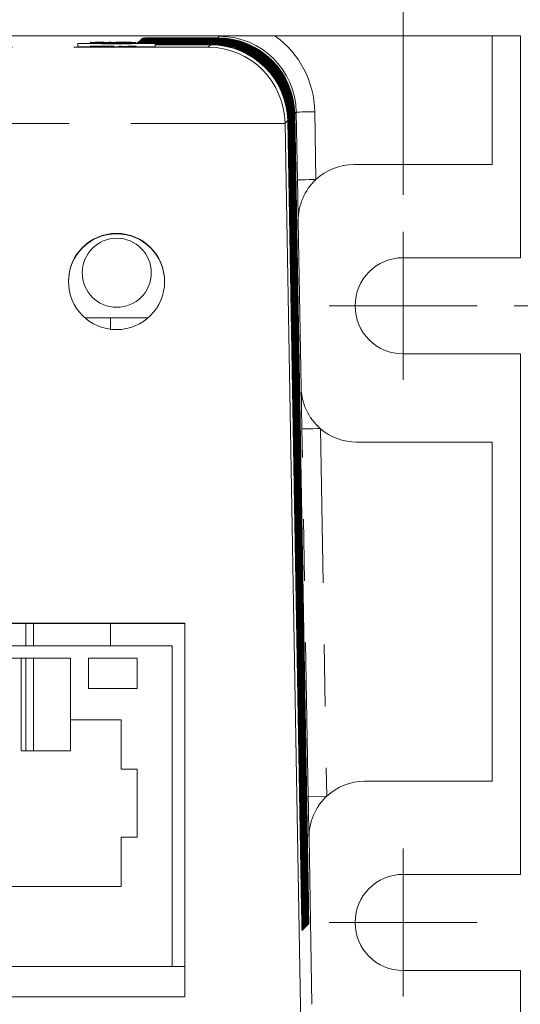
# Model space of a CAD drawing. Header units: inches. Extents: x 0.8 to 33.2, y 0.3 to 21.8.
# Tile 22 of 52: x 11.7 to 12.5, y 6.7 to 8.3. Entities that reach past the tile are written whole.
import ezdxf

# ---------------------------------------------------------------- set-up
doc = ezdxf.new("R2010")
doc.units = ezdxf.units.IN
doc.header["$MEASUREMENT"] = 0
doc.linetypes.add('PHANTOM', pattern=[0.5, 0.25, -0.05, 0.05, -0.05, 0.05, -0.05])
doc.styles.add('SLDTEXTSTYLE0', font='TXT', dxfattribs={"width": 0.75})
doc.dimstyles.new('SLDDIMSTYLE0', dxfattribs={"dimtxt": 0.12, "dimasz": 0.18, "dimexe": 0, "dimexo": 0.0625, "dimgap": 0.03, "dimtad": 0, "dimtih": 1, "dimtoh": 1, "dimrnd": 1e-09, "dimzin": 12, "dimdsep": 46, "dimtxsty": 'SLDTEXTSTYLE0', "dimsah": 1, "dimcen": 0.09, "dimadec": 0, "dimazin": 0, "dimtfac": 1, "dimtofl": 0, "dimtmove": 0, "dimatfit": 3, "dimfxl": 1, "dimtolj": 1, "dimtzin": 12, "dimarcsym": 0})
doc.dimstyles.new('SLDDIMSTYLE1', dxfattribs={"dimtxt": 0.12, "dimasz": 0.18, "dimexe": 0, "dimexo": 0.0625, "dimgap": 0.03, "dimtad": 0, "dimtih": 1, "dimtoh": 1, "dimrnd": 1e-09, "dimzin": 12, "dimdsep": 46, "dimtxsty": 'SLDTEXTSTYLE0', "dimsah": 1, "dimcen": 0.09, "dimadec": 0, "dimazin": 0, "dimtfac": 1, "dimtofl": 0, "dimtmove": 0, "dimatfit": 3, "dimfxl": 1, "dimtolj": 1, "dimtzin": 12, "dimarcsym": 0})

# ---------------------------------------------------------------- blocks, each defined once
blk = doc.blocks.new('*D7')
at = {"color": 7, "linetype": 'Continuous', "lineweight": 0}
for p, q in [((6.9394, 8.024), (6.9394, 9.3595)), ((12.2894, 8.024), (12.2894, 9.3595)), ((9.5214, 9.3203), (9.5214, 9.1586)), ((9.5214, 9.3203), (9.5457, 9.3203)), ((10.0175, 9.3203), (9.9932, 9.3203)), ((10.0175, 9.3203), (10.0175, 9.1586)), ((6.9394, 9.2395), (9.0757, 9.2395)), ((12.2894, 9.2395), (10.153, 9.2395)), ((9.5214, 9.1586), (9.5457, 9.1586)), ((10.0175, 9.1586), (9.9932, 9.1586))]:
    blk.add_line(p, q, dxfattribs=at)
for points in [[(6.9394, 9.2395), (7.1194, 9.2082), (7.1194, 9.2707)], [(12.2894, 9.2395), (12.1094, 9.2707), (12.1094, 9.2082)]]:
    blk.add_solid(points, dxfattribs=at)
at = {"color": 7, "linetype": 'Continuous', "lineweight": 0, "char_height": 0.12, "attachment_point": 1, "style": 'SLDTEXTSTYLE0'}
for s, insert in [('5.35', (9.1626, 9.299)), ('135.9', (9.57, 9.299))]:
    blk.add_mtext(s, dxfattribs=dict(at, insert=insert))
blk = doc.blocks.new('*D9')
at = {"color": 7, "linetype": 'Continuous', "lineweight": 0}
for p, q in [((13.8957, 8.8427), (13.8957, 8.6811)), ((13.8957, 8.8427), (13.92, 8.8427)), ((14.0817, 8.8427), (14.0574, 8.8427)), ((14.0817, 8.8427), (14.0817, 8.6811)), ((13.237, 8.7619), (13.117, 8.7619)), ((13.117, 8.7619), (13.117, 7.922)), ((13.8957, 8.6811), (13.92, 8.6811)), ((14.0817, 8.6811), (14.0574, 8.6811)), ((12.5394, 7.922), (13.237, 7.922)), ((12.4694, 7.844), (13.237, 7.844)), ((13.117, 7.844), (13.117, 7.544))]:
    blk.add_line(p, q, dxfattribs=at)
for points in [[(13.117, 7.922), (13.1482, 8.102), (13.0857, 8.102)], [(13.117, 7.844), (13.0857, 7.664), (13.1482, 7.664)]]:
    blk.add_solid(points, dxfattribs=at)
at = {"color": 7, "linetype": 'Continuous', "lineweight": 0, "char_height": 0.12, "attachment_point": 1, "style": 'SLDTEXTSTYLE0'}
for s, insert in [('TYP ', (13.3238, 8.8215)), ('.08', (13.6255, 8.8215)), ('2', (13.9444, 8.8215))]:
    blk.add_mtext(s, dxfattribs=dict(at, insert=insert))
blk = doc.blocks.new('SW_CENTERMARKSYMBOL_2')
at = {"color": 0, "linetype": 'Continuous', "lineweight": 0}
for q in [(0, 0.12), (-0.12, 0), (0, -0.12), (0.12, 0)]:
    blk.add_line((0, 0), q, dxfattribs=at)
blk = doc.blocks.new('SW_CENTERMARKSYMBOL_3')
at = {"color": 0, "linetype": 'Continuous', "lineweight": 0}
for q in [(0, 0.12), (-0.12, 0), (0, -0.12), (0.12, 0)]:
    blk.add_line((0, 0), q, dxfattribs=at)

msp = doc.modelspace()

# ---------------------------------------------------------------- linework, layer by layer
at = {"color": 7, "linetype": 'Continuous', "lineweight": 15}
for p, q in [((11.9915, 8.2815), (7.2372, 8.2815)), ((11.9863, 8.2815), (10.0297, 8.2815)), ((11.7836, 8.271), (11.7836, 8.2711)), ((11.7836, 8.2711), (11.8284, 8.2711)), ((11.8278, 8.271), (11.7836, 8.271)), ((11.8284, 8.2709), (11.7836, 8.2709)), ((11.7836, 8.2709), (11.7836, 8.2709)), ((11.7836, 8.2709), (11.8278, 8.2709)), ((11.7836, 8.2706), (11.7836, 8.2708)), ((11.7836, 8.2708), (11.7918, 8.2708)), ((11.7918, 8.2708), (11.7918, 8.2707)), ((11.8544, 8.2707), (11.7918, 8.2707)), ((11.7918, 8.2707), (11.7918, 8.2706)), ((11.7918, 8.2707), (11.8544, 8.2707)), ((11.8045, 8.2714), (11.8045, 8.2713)), ((11.8126, 8.2713), (11.8155, 8.2713)), ((11.8147, 8.2712), (11.8147, 8.2711)), ((11.8238, 8.2713), (11.8208, 8.2712)), ((11.8208, 8.2712), (11.8208, 8.2711)), ((11.8238, 8.2713), (11.8238, 8.2711)), ((11.8278, 8.271), (11.8278, 8.2709)), ((11.8284, 8.2709), (11.8284, 8.2707)), ((11.8317, 8.2711), (11.8317, 8.2712)), ((11.8322, 8.2711), (11.8317, 8.2711)), ((11.8317, 8.2711), (11.8317, 8.2711)), ((11.8322, 8.2711), (11.8322, 8.2711)), ((11.8544, 8.2707), (11.8544, 8.2707)), ((11.9206, 8.2708), (11.9809, 8.2708)), ((11.9217, 8.2719), (11.982, 8.2719)), ((11.9814, 8.2714), (11.9217, 8.2714)), ((11.9228, 8.273), (11.9831, 8.273)), ((11.9825, 8.2725), (11.9228, 8.2725)), ((11.9239, 8.2741), (11.9842, 8.2741)), ((11.9836, 8.2735), (11.9239, 8.2735)), ((11.925, 8.2752), (11.9853, 8.2752)), ((11.9847, 8.2746), (11.925, 8.2746)), ((11.9261, 8.2763), (11.9863, 8.2763)), ((11.9858, 8.2757), (11.9261, 8.2757)), ((11.9272, 8.2774), (11.9874, 8.2774)), ((11.9869, 8.2768), (11.9272, 8.2768)), ((11.9283, 8.2785), (11.9885, 8.2785)), ((11.988, 8.2779), (11.9283, 8.2779)), ((12.082, 8.2815), (12.4339, 8.2815)), ((12.4339, 8.2815), (12.4339, 8.0729)), ((12.4794, 8.2815), (12.4339, 8.2815)), ((12.4794, 8.2815), (12.4794, 7.922)), ((11.7818, 8.2699), (11.7818, 8.2695)), ((11.7836, 8.2704), (11.8544, 8.2706)), ((11.7918, 8.2706), (11.7836, 8.2706)), ((11.8544, 8.2703), (11.7836, 8.2704)), ((11.7836, 8.2704), (11.7836, 8.2704)), ((11.7836, 8.27), (11.7836, 8.2703)), ((11.7836, 8.2703), (11.7918, 8.2703)), ((11.7918, 8.27), (11.7836, 8.27)), ((11.7836, 8.27), (11.7836, 8.2699)), ((11.7918, 8.2703), (11.7918, 8.2702)), ((11.7918, 8.2702), (11.8544, 8.2702)), ((11.8544, 8.2701), (11.7918, 8.2701)), ((11.7918, 8.2701), (11.7918, 8.27)), ((11.7918, 8.27), (11.7918, 8.27)), ((11.8254, 8.2705), (11.794, 8.2704)), ((11.794, 8.2704), (11.8254, 8.2704)), ((11.8038, 8.2698), (11.8038, 8.2695)), ((11.8045, 8.27), (11.8045, 8.2699)), ((11.8126, 8.2699), (11.8155, 8.2699)), ((11.8147, 8.2698), (11.8147, 8.2695)), ((11.8238, 8.2699), (11.8208, 8.2698)), ((11.8208, 8.2698), (11.8208, 8.2695)), ((11.8238, 8.2699), (11.8238, 8.2695)), ((11.8254, 8.2704), (11.8254, 8.2705)), ((11.8284, 8.2699), (11.8284, 8.2695)), ((11.8317, 8.2697), (11.8317, 8.2698)), ((11.8317, 8.2697), (11.8317, 8.2695)), ((11.8322, 8.2697), (11.8317, 8.2697)), ((11.8322, 8.2697), (11.8322, 8.2695)), ((11.8544, 8.2705), (11.8335, 8.2705)), ((11.8335, 8.2705), (11.8335, 8.2704)), ((11.8335, 8.2704), (11.8544, 8.2703)), ((11.8497, 8.2698), (11.8497, 8.2695)), ((11.8544, 8.2706), (11.8544, 8.2705)), ((11.8544, 8.2703), (11.8544, 8.2703)), ((11.8544, 8.2702), (11.8544, 8.2701)), ((11.8562, 8.2699), (11.8562, 8.2695)), ((11.9173, 8.2675), (11.9776, 8.2675)), ((11.9771, 8.267), (11.9173, 8.267)), ((11.9184, 8.2686), (11.9787, 8.2686)), ((11.9782, 8.2681), (11.9184, 8.2681)), ((11.9195, 8.2697), (11.9798, 8.2697)), ((11.9793, 8.2692), (11.9195, 8.2692)), ((11.9803, 8.2703), (11.9206, 8.2703)), ((12.1021, 8.1442), (12.1245, 6.8675)), ((12.1248, 6.8679), (12.1026, 8.1447)), ((12.1032, 8.1453), (12.1255, 6.8686)), ((12.1259, 6.869), (12.1037, 8.1458)), ((12.1042, 8.1464), (12.1266, 6.8697)), ((12.127, 6.87), (12.1048, 8.1469)), ((12.1053, 8.1475), (12.1277, 6.8708)), ((12.1281, 6.8711), (12.1059, 8.148)), ((12.1064, 8.1486), (12.1288, 6.8719)), ((12.1291, 6.8722), (12.107, 8.1491)), ((12.1075, 8.1496), (12.1299, 6.873)), ((12.1302, 6.8733), (12.108, 8.1502)), ((12.1086, 8.1507), (12.131, 6.8741)), ((12.1313, 6.8744), (12.1091, 8.1513)), ((12.1097, 8.1518), (12.1321, 6.8752)), ((12.1324, 6.8755), (12.1102, 8.1524)), ((12.1108, 8.1529), (12.1332, 6.8763)), ((12.1335, 6.8766), (12.1113, 8.1534)), ((12.1119, 8.154), (12.1343, 6.8774)), ((12.1346, 6.8777), (12.1124, 8.1545)), ((12.113, 8.1551), (12.1354, 6.8784)), ((12.1357, 6.8788), (12.1135, 8.1556)), ((12.0978, 8.1399), (12.0978, 8.1394)), ((12.1299, 6.2954), (12.0978, 8.1394)), ((12.4339, 8.0729), (12.2092, 8.0729)), ((12.1192, 7.9813), (12.124, 7.7113)), ((12.2894, 7.922), (12.4794, 7.922)), ((11.8755, 7.8245), (11.7733, 7.8245)), ((11.8147, 7.806), (11.8147, 7.8245)), ((12.4794, 7.766), (12.2894, 7.766)), ((12.4794, 7.766), (12.4794, 6.922)), ((12.2139, 7.6229), (12.4339, 7.6229)), ((12.4339, 7.6229), (12.4339, 7.0729)), ((11.935, 7.3294), (10.645, 7.3294)), ((11.935, 7.3287), (10.645, 7.3287)), ((11.6772, 7.2925), (11.6772, 7.3287)), ((11.6897, 7.2925), (11.6897, 7.3287)), ((11.8147, 7.2925), (11.8147, 7.3287)), ((11.935, 6.7234), (11.935, 7.3294)), ((10.6647, 7.2925), (11.9147, 7.2925)), ((11.9147, 7.2925), (11.9147, 6.7725)), ((11.7497, 7.2725), (11.4497, 7.2725)), ((11.6697, 7.1225), (11.6697, 7.2725)), ((11.6772, 7.1225), (11.6772, 7.2725)), ((11.6897, 7.1225), (11.6897, 7.2725)), ((11.7497, 7.1725), (11.7497, 7.2725)), ((11.8577, 7.2725), (11.7787, 7.2725)), ((11.7787, 7.2725), (11.7787, 7.2235)), ((11.8577, 7.2235), (11.8577, 7.2725)), ((11.7787, 7.2235), (11.8577, 7.2235)), ((11.8317, 7.1725), (11.7497, 7.1725)), ((11.7497, 7.1725), (11.7497, 7.1225)), ((11.8317, 7.0925), (11.8317, 7.1725)), ((11.7497, 7.1225), (11.6697, 7.1225)), ((11.8577, 7.0925), (11.8317, 7.0925)), ((11.8577, 6.9825), (11.8577, 7.0925)), ((12.4339, 7.0729), (12.2267, 7.0729)), ((11.8317, 6.9025), (11.8317, 6.9825)), ((11.8317, 6.9825), (11.8577, 6.9825)), ((12.1367, 6.9813), (12.1414, 6.7113)), ((12.2894, 6.922), (12.4794, 6.922)), ((11.3677, 6.9025), (11.8317, 6.9025)), ((10.6647, 6.7725), (11.9147, 6.7725)), ((11.9147, 6.7725), (11.935, 6.7725)), ((12.4794, 6.766), (12.2894, 6.766)), ((12.4794, 6.766), (12.4794, 6.3015)), ((10.645, 6.7234), (11.935, 6.7234))]:
    msp.add_line(p, q, dxfattribs=at)
at = {"color": 7, "linetype": 'PHANTOM', "lineweight": 0}
for p, q in [((11.9206, 8.2703), (11.9206, 8.2708)), ((11.9217, 8.2714), (11.9217, 8.2719)), ((11.9228, 8.2725), (11.9228, 8.273)), ((11.9239, 8.2735), (11.9239, 8.2741)), ((11.925, 8.2746), (11.925, 8.2752)), ((11.9261, 8.2757), (11.9261, 8.2763)), ((11.9272, 8.2768), (11.9272, 8.2774)), ((11.9283, 8.2779), (11.9283, 8.2785)), ((11.9809, 8.2708), (11.9814, 8.2714)), ((11.982, 8.2719), (11.9825, 8.2725)), ((11.9831, 8.273), (11.9836, 8.2735)), ((11.9842, 8.2741), (11.9847, 8.2746)), ((11.9853, 8.2752), (11.9858, 8.2757)), ((11.9863, 8.2763), (11.9869, 8.2768)), ((11.9874, 8.2774), (11.988, 8.2779)), ((11.9885, 8.2785), (11.9915, 8.2815)), ((7.2554, 8.2633), (11.9733, 8.2633)), ((11.9173, 8.267), (11.9173, 8.2675)), ((11.9184, 8.2681), (11.9184, 8.2686)), ((11.9195, 8.2692), (11.9195, 8.2697)), ((11.9733, 8.2633), (11.9771, 8.267)), ((11.9776, 8.2675), (11.9782, 8.2681)), ((11.9787, 8.2686), (11.9793, 8.2692)), ((11.9798, 8.2697), (11.9803, 8.2703)), ((12.1021, 8.1442), (12.0978, 8.1399)), ((12.1032, 8.1453), (12.1026, 8.1447)), ((12.1042, 8.1464), (12.1037, 8.1458)), ((12.1053, 8.1475), (12.1048, 8.1469)), ((12.1064, 8.1486), (12.1059, 8.148)), ((12.1075, 8.1496), (12.107, 8.1491)), ((12.1086, 8.1507), (12.108, 8.1502)), ((12.1097, 8.1518), (12.1091, 8.1513)), ((12.1108, 8.1529), (12.1102, 8.1524)), ((12.1119, 8.154), (12.1113, 8.1534)), ((12.113, 8.1551), (12.1124, 8.1545)), ((12.116, 8.1582), (12.1135, 8.1556)), ((12.1179, 8.0482), (12.116, 8.1582)), ((12.146, 8.1587), (12.1479, 8.0488)), ((12.0978, 8.1394), (7.1309, 8.1394)), ((12.1354, 7.0482), (12.125, 7.6443)), ((12.155, 7.6449), (12.1654, 7.0488)), ((12.1354, 7.0482), (12.1654, 7.0488)), ((12.1244, 6.8679), (12.1248, 6.8679)), ((12.1255, 6.869), (12.1259, 6.869)), ((12.1266, 6.87), (12.127, 6.87)), ((12.1277, 6.8711), (12.1281, 6.8711)), ((12.1288, 6.8722), (12.1291, 6.8722)), ((12.1299, 6.8733), (12.1302, 6.8733)), ((12.131, 6.8744), (12.1313, 6.8744)), ((12.1321, 6.8755), (12.1324, 6.8755)), ((12.1332, 6.8766), (12.1335, 6.8766)), ((12.1343, 6.8777), (12.1346, 6.8777)), ((12.1354, 6.8788), (12.1357, 6.8788))]:
    msp.add_line(p, q, dxfattribs=at)
at = {"color": 7, "linetype": 'Continuous', "lineweight": 15, "flags": 128}
for points in [[(11.9206, 8.2703), (11.8967, 8.2703), (11.8764, 8.2704), (11.8629, 8.2704), (11.8581, 8.2705), (11.8629, 8.2707), (11.8764, 8.2707), (11.8967, 8.2708), (11.9206, 8.2708)], [(11.9217, 8.2714), (11.8978, 8.2714), (11.8775, 8.2714), (11.864, 8.2715), (11.8592, 8.2716), (11.864, 8.2717), (11.8775, 8.2718), (11.8978, 8.2719), (11.9217, 8.2719)], [(11.9228, 8.2725), (11.8989, 8.2725), (11.8786, 8.2725), (11.8651, 8.2726), (11.8603, 8.2727), (11.8651, 8.2728), (11.8786, 8.2729), (11.8989, 8.273), (11.9228, 8.273)], [(11.9239, 8.2735), (11.9, 8.2736), (11.8797, 8.2736), (11.8661, 8.2737), (11.8614, 8.2738), (11.8661, 8.2739), (11.8797, 8.274), (11.9, 8.2741), (11.9239, 8.2741)], [(11.925, 8.2746), (11.9011, 8.2747), (11.8808, 8.2747), (11.8672, 8.2748), (11.8625, 8.2749), (11.8672, 8.275), (11.8808, 8.2751), (11.9011, 8.2752), (11.925, 8.2752)], [(11.9261, 8.2757), (11.9022, 8.2757), (11.8819, 8.2758), (11.8683, 8.2759), (11.8636, 8.276), (11.8683, 8.2761), (11.8819, 8.2762), (11.9022, 8.2763), (11.9261, 8.2763)], [(11.9272, 8.2768), (11.9032, 8.2768), (11.883, 8.2769), (11.8694, 8.277), (11.8647, 8.2771), (11.8694, 8.2772), (11.883, 8.2773), (11.9032, 8.2773), (11.9272, 8.2774)], [(11.9283, 8.2779), (11.9043, 8.2779), (11.8841, 8.278), (11.8705, 8.2781), (11.8658, 8.2782), (11.8705, 8.2783), (11.8841, 8.2784), (11.9043, 8.2784), (11.9283, 8.2785)], [(11.8244, 8.269), (11.8483, 8.269), (11.8686, 8.2691), (11.8821, 8.2692), (11.8869, 8.2693), (11.8821, 8.2694), (11.8686, 8.2695), (11.8483, 8.2695), (11.8244, 8.2695), (11.8005, 8.2695), (11.7802, 8.2695), (11.7666, 8.2694), (11.7619, 8.2693), (11.7666, 8.2692), (11.7802, 8.2691), (11.8005, 8.269), (11.8244, 8.269)], [(11.794, 8.2704), (11.794, 8.2704)], [(11.9195, 8.2692), (11.8956, 8.2692), (11.8869, 8.2692)], [(11.8869, 8.2686), (11.8945, 8.2686), (11.9184, 8.2686)], [(11.9184, 8.2681), (11.8945, 8.2681), (11.8869, 8.2681)], [(11.8869, 8.2675), (11.8934, 8.2675), (11.9173, 8.2675)], [(11.9173, 8.267), (11.8934, 8.267), (11.8869, 8.267)]]:
    msp.add_lwpolyline(points, dxfattribs=at)
at = {"color": 7, "linetype": 'PHANTOM', "lineweight": 0, "flags": 128}
for points in [[(12.146, 8.1587), (12.1402, 8.1586), (12.1346, 8.1585), (12.1294, 8.1584), (12.1249, 8.1583), (12.1211, 8.1582), (12.1184, 8.1582), (12.1166, 8.1582), (12.116, 8.1582)], [(12.1179, 8.0482), (12.1185, 8.0482), (12.1203, 8.0483), (12.123, 8.0483), (12.1268, 8.0484), (12.1313, 8.0485), (12.1365, 8.0486), (12.1421, 8.0487), (12.1479, 8.0488)], [(12.125, 7.6443), (12.1256, 7.6443), (12.1273, 7.6444), (12.1301, 7.6444), (12.1338, 7.6445), (12.1384, 7.6446), (12.1435, 7.6447), (12.1491, 7.6448), (12.155, 7.6449)]]:
    msp.add_lwpolyline(points, dxfattribs=at)
at = {"color": 7, "linetype": 'Continuous', "lineweight": 15}
for centre, radius in [((11.8244, 7.8834), 0.078), ((11.8247, 7.8975), 0.056)]:
    msp.add_circle(centre, radius, dxfattribs=at)
for centre, radius, start, end in [((11.8088, 11.8447), 3.5808, 269.2499, 270.25), ((11.84, 11.8447), 3.5808, 269.75, 270.7501), ((11.9052, 3.9745), 4.2952, 89.8084, 90.6364), ((12.2092, 7.9829), 0.09, 90, 132.9228), ((12.2092, 7.9829), 0.09, 132.9228, 180.9989), ((11.8244, 7.8827), 0.078, 0.0015, 179.9985), ((12.2894, 7.844), 0.078, 90, 270), ((12.2139, 7.7129), 0.09, 180.9989, 229.075), ((12.2139, 7.7129), 0.09, 229.075, 270), ((12.2267, 6.9829), 0.09, 90, 132.9228), ((12.2267, 6.9829), 0.09, 132.9228, 180.9989), ((12.2894, 6.844), 0.078, 90, 270)]:
    msp.add_arc(centre, radius, start, end, dxfattribs=at)
for centre, major_axis, ratio, start_param, end_param in [((11.9809, 8.1458), (0.0559, 0.1118), 0.999905, 5.193462, 6.746805), ((11.9814, 8.1464), (0.118, -0.0414), 0.999878, 0.354848, 1.908191), ((11.982, 8.1469), (0.0559, 0.1118), 0.999905, 5.193462, 6.746805), ((11.9825, 8.1475), (0.118, -0.0414), 0.999878, 0.354848, 1.908191), ((11.9831, 8.148), (0.0559, 0.1118), 0.999905, 5.193462, 6.746805), ((11.9836, 8.1486), (0.118, -0.0414), 0.999878, 0.354848, 1.908191), ((11.9842, 8.1491), (0.0559, 0.1118), 0.999905, 5.193462, 6.746805), ((11.9847, 8.1496), (0.118, -0.0414), 0.999878, 0.354848, 1.908191), ((11.9852, 8.1502), (0.0559, 0.1118), 0.999905, 5.193462, 6.746805), ((11.9858, 8.1507), (0.118, -0.0414), 0.999878, 0.354848, 1.908191), ((11.9863, 8.1513), (0.0559, 0.1118), 0.999905, 5.193462, 6.746805), ((11.9869, 8.1518), (0.118, -0.0414), 0.999878, 0.354848, 1.908191), ((11.9874, 8.1524), (0.0559, 0.1118), 0.999905, 5.193462, 6.746805), ((11.988, 8.1529), (0.118, -0.0414), 0.999878, 0.354848, 1.908191), ((11.9885, 8.1534), (0.0559, 0.1118), 0.999905, 5.193462, 6.746805), ((11.9733, 8.1383), (-0.0479, 0.1156), 0.993848, 4.334957, 5.8883), ((11.9771, 8.142), (0.118, -0.0414), 0.999878, 0.354848, 1.908191), ((11.9776, 8.1425), (0.0559, 0.1118), 0.999905, 5.193462, 6.746805), ((11.9782, 8.1431), (0.118, -0.0414), 0.999878, 0.354848, 1.908191), ((11.9787, 8.1436), (0.0559, 0.1118), 0.999905, 5.193462, 6.746805), ((11.9793, 8.1442), (0.118, -0.0414), 0.999878, 0.354848, 1.908191), ((11.9798, 8.1447), (0.0559, 0.1118), 0.999905, 5.193462, 6.746805), ((11.9804, 8.1453), (0.118, -0.0414), 0.999878, 0.354848, 1.908191), ((12.1246, 6.8684), (-0.0007, 0.0381), 0.004438, 1.592536, 4.699222), ((12.1257, 6.8695), (-0.0007, 0.0381), 0.004438, 1.592536, 4.699222), ((12.1268, 6.8705), (-0.0007, 0.0381), 0.004438, 1.592536, 4.699222), ((12.1279, 6.8716), (-0.0007, 0.0381), 0.004438, 1.592536, 4.699222), ((12.129, 6.8727), (-0.0007, 0.0381), 0.004438, 1.592536, 4.699222), ((12.1301, 6.8738), (-0.0007, 0.0381), 0.004438, 1.592536, 4.699222), ((12.1311, 6.8749), (-0.0007, 0.0381), 0.004438, 1.592536, 4.699222), ((12.1322, 6.876), (-0.0007, 0.0381), 0.004438, 1.592536, 4.699222), ((12.1333, 6.8771), (-0.0007, 0.0381), 0.004438, 1.592536, 4.699222), ((12.1344, 6.8782), (-0.0007, 0.0381), 0.004438, 1.592536, 4.699222), ((12.1355, 6.8793), (-0.0007, 0.0381), 0.004438, 1.592536, 4.699222)]:
    msp.add_ellipse(centre, major_axis=major_axis, ratio=ratio, start_param=start_param, end_param=end_param, dxfattribs=at)
at = {"color": 7, "linetype": 'PHANTOM', "lineweight": 0}
for major_axis, ratio, end_param in [((0.0884, 0.0884), 0.999972, 7.064739), ((0.1096, 0.1096), 0.999981, 6.44116)]:
    msp.add_ellipse((11.991, 8.156), major_axis=major_axis, ratio=ratio, start_param=5.515231, end_param=end_param, dxfattribs=at)
at = {"color": 7, "linetype": 'Continuous', "lineweight": 15}
for points, knots in [([(11.8038, 8.2712), (11.8002, 8.2712), (11.793, 8.2712), (11.7856, 8.2712), (11.7822, 8.2712), (11.7819, 8.2713), (11.7818, 8.2713)], [0, 0, 0, 0, 0.279432, 0.558252, 0.778839, 1, 1, 1, 1]), ([(11.8045, 8.2713), (11.8021, 8.2713), (11.7975, 8.2713), (11.7925, 8.2713), (11.7903, 8.2713), (11.7901, 8.2713), (11.79, 8.2713)], [0, 0, 0, 0, 0.280006, 0.558742, 0.779091, 1, 1, 1, 1]), ([(11.8024, 8.2712), (11.8037, 8.2712), (11.8061, 8.2712), (11.8078, 8.2712), (11.8085, 8.2712)], [0, 0, 0, 0, 0.5601673, 1, 1, 1, 1]), ([(11.8147, 8.2712), (11.8129, 8.2712), (11.8096, 8.2712), (11.8056, 8.2712), (11.8038, 8.2712)], [0, 0, 0, 0, 0.558115, 1, 1, 1, 1]), ([(11.8208, 8.2712), (11.8201, 8.2712), (11.8189, 8.2712), (11.816, 8.2712), (11.8147, 8.2712)], [0, 0, 0, 0, 0.560796, 1, 1, 1, 1]), ([(11.8284, 8.2713), (11.8273, 8.2713), (11.8252, 8.2713), (11.8242, 8.2713), (11.8238, 8.2713)], [0, 0, 0, 0, 0.558878, 1, 1, 1, 1]), ([(11.8278, 8.2709), (11.8307, 8.2709), (11.8364, 8.2709), (11.8438, 8.2709), (11.8476, 8.2709), (11.8479, 8.271), (11.848, 8.271)], [0, 0, 0, 0, 0.280989, 0.559732, 0.779324, 1, 1, 1, 1]), ([(11.848, 8.271), (11.8478, 8.271), (11.8474, 8.271), (11.8416, 8.271), (11.8346, 8.271), (11.8301, 8.271), (11.8278, 8.271)], [0, 0, 0, 0, 0.280117, 0.558054, 0.77867, 1, 1, 1, 1]), ([(11.836, 8.2713), (11.8344, 8.2713), (11.8315, 8.2713), (11.8293, 8.2713), (11.8284, 8.2713)], [0, 0, 0, 0, 0.560841, 1, 1, 1, 1]), ([(11.8284, 8.2711), (11.8326, 8.2711), (11.8409, 8.2711), (11.8508, 8.2711), (11.8556, 8.271), (11.856, 8.271), (11.8562, 8.271)], [0, 0, 0, 0, 0.2803774, 0.5590578, 0.779157, 1, 1, 1, 1]), ([(11.8562, 8.271), (11.8559, 8.271), (11.8554, 8.2709), (11.8483, 8.2709), (11.8382, 8.2709), (11.8317, 8.2709), (11.8284, 8.2709)], [0, 0, 0, 0, 0.2806231, 0.5588449, 0.7789687, 1, 1, 1, 1]), ([(11.8497, 8.2712), (11.8469, 8.2712), (11.8418, 8.2711), (11.8352, 8.2711), (11.8322, 8.2711)], [0, 0, 0, 0, 0.55821, 1, 1, 1, 1]), ([(11.848, 8.2713), (11.8478, 8.2713), (11.8475, 8.2713), (11.8442, 8.2713), (11.841, 8.2713), (11.838, 8.2713), (11.836, 8.2713)], [0, 0, 0, 0, 0.499265, 0.624986, 0.750591, 1, 1, 1, 1]), ([(11.8562, 8.2713), (11.856, 8.2713), (11.8557, 8.2712), (11.8515, 8.2712), (11.8497, 8.2712)], [0, 0, 0, 0, 0.560555, 1, 1, 1, 1]), ([(11.9915, 8.2815), (11.9965, 8.2815), (12.0207, 8.2815), (12.0491, 8.2815), (12.0754, 8.2815), (12.082, 8.2815)], [0, 0, 0, 0, 0.163429, 0.790053, 1, 1, 1, 1]), ([(11.7818, 8.2699), (11.782, 8.2699), (11.7825, 8.2699), (11.7878, 8.27), (11.7959, 8.27), (11.8016, 8.27), (11.8045, 8.27)], [0, 0, 0, 0, 0.280645, 0.559808, 0.779582, 1, 1, 1, 1]), ([(11.8038, 8.2698), (11.8002, 8.2698), (11.793, 8.2698), (11.7856, 8.2698), (11.7822, 8.2698), (11.7819, 8.2699), (11.7818, 8.2699)], [0, 0, 0, 0, 0.2794319, 0.5582518, 0.7788409, 1, 1, 1, 1]), ([(11.8038, 8.2648), (11.8002, 8.2648), (11.793, 8.2648), (11.7856, 8.2648), (11.7822, 8.2648), (11.7819, 8.2649), (11.7818, 8.2649)], [0, 0, 0, 0, 0.279432, 0.558252, 0.778837, 1, 1, 1, 1]), ([(11.8045, 8.2699), (11.8021, 8.2699), (11.7975, 8.2699), (11.7925, 8.2699), (11.7903, 8.2699), (11.7901, 8.2699), (11.79, 8.2699)], [0, 0, 0, 0, 0.280005, 0.558742, 0.779092, 1, 1, 1, 1]), ([(11.79, 8.2699), (11.7901, 8.2699), (11.7902, 8.2698), (11.7926, 8.2698), (11.7973, 8.2698), (11.8007, 8.2698), (11.8024, 8.2698)], [0, 0, 0, 0, 0.2811691, 0.560514, 0.7797447, 1, 1, 1, 1]), ([(11.8024, 8.2698), (11.8037, 8.2698), (11.8061, 8.2698), (11.8078, 8.2698), (11.8085, 8.2698)], [0, 0, 0, 0, 0.560167, 1, 1, 1, 1]), ([(11.8147, 8.2698), (11.8129, 8.2698), (11.8096, 8.2698), (11.8056, 8.2698), (11.8038, 8.2698)], [0, 0, 0, 0, 0.558115, 1, 1, 1, 1]), ([(11.8147, 8.2648), (11.8129, 8.2648), (11.8096, 8.2648), (11.8056, 8.2648), (11.8038, 8.2648)], [0, 0, 0, 0, 0.558116, 1, 1, 1, 1]), ([(11.8085, 8.2698), (11.8095, 8.2698), (11.8112, 8.2698), (11.8122, 8.2699), (11.8126, 8.2699)], [0, 0, 0, 0, 0.559066, 1, 1, 1, 1]), ([(11.8208, 8.2698), (11.8201, 8.2698), (11.8189, 8.2698), (11.816, 8.2698), (11.8147, 8.2698)], [0, 0, 0, 0, 0.560796, 1, 1, 1, 1]), ([(11.8208, 8.2648), (11.8201, 8.2648), (11.8189, 8.2648), (11.816, 8.2648), (11.8147, 8.2648)], [0, 0, 0, 0, 0.560791, 1, 1, 1, 1]), ([(11.8155, 8.2699), (11.8163, 8.2699), (11.8176, 8.2699), (11.821, 8.27), (11.8225, 8.27)], [0, 0, 0, 0, 0.560846, 1, 1, 1, 1]), ([(11.8225, 8.27), (11.8247, 8.27), (11.8286, 8.27), (11.8333, 8.27), (11.8354, 8.27)], [0, 0, 0, 0, 0.5579179, 1, 1, 1, 1]), ([(11.8284, 8.2699), (11.8273, 8.2699), (11.8252, 8.2699), (11.8242, 8.2699), (11.8238, 8.2699)], [0, 0, 0, 0, 0.558876, 1, 1, 1, 1]), ([(11.836, 8.2699), (11.8344, 8.2699), (11.8315, 8.2699), (11.8293, 8.2699), (11.8284, 8.2699)], [0, 0, 0, 0, 0.560838, 1, 1, 1, 1]), ([(11.8317, 8.2649), (11.8316, 8.2649), (11.8303, 8.2649), (11.8293, 8.2649), (11.8284, 8.2649)], [0, 0, 0, 0, 0.0836, 1, 1, 1, 1]), ([(11.8317, 8.2698), (11.8344, 8.2698), (11.8398, 8.2698), (11.8471, 8.2698), (11.8477, 8.2699), (11.848, 8.2699)], [0, 0, 0, 0, 0.280807, 0.560345, 1, 1, 1, 1]), ([(11.8497, 8.2698), (11.8469, 8.2698), (11.8418, 8.2697), (11.8352, 8.2697), (11.8322, 8.2697)], [0, 0, 0, 0, 0.55821, 1, 1, 1, 1]), ([(11.8497, 8.2648), (11.8469, 8.2648), (11.8418, 8.2647), (11.8352, 8.2647), (11.8322, 8.2647)], [0, 0, 0, 0, 0.55821, 1, 1, 1, 1]), ([(11.8354, 8.27), (11.8378, 8.27), (11.8425, 8.27), (11.8487, 8.27), (11.855, 8.2699), (11.8557, 8.2699), (11.8562, 8.2699)], [0, 0, 0, 0, 0.187153, 0.373941, 0.561149, 1, 1, 1, 1]), ([(11.848, 8.2699), (11.8478, 8.2699), (11.8475, 8.2699), (11.8442, 8.2699), (11.841, 8.2699), (11.838, 8.2699), (11.836, 8.2699)], [0, 0, 0, 0, 0.499266, 0.624987, 0.750592, 1, 1, 1, 1]), ([(11.8562, 8.2699), (11.856, 8.2699), (11.8557, 8.2698), (11.8515, 8.2698), (11.8497, 8.2698)], [0, 0, 0, 0, 0.560553, 1, 1, 1, 1]), ([(11.8562, 8.2649), (11.856, 8.2649), (11.8557, 8.2648), (11.8515, 8.2648), (11.8497, 8.2648)], [0, 0, 0, 0, 0.56055, 1, 1, 1, 1]), ([(12.1192, 7.9813), (12.1192, 7.9814), (12.1192, 7.983), (12.1189, 7.9974), (12.1185, 8.0183), (12.1181, 8.0411), (12.1179, 8.0482), (12.1179, 8.0482)], [0, 0, 0, 0, 0.004139, 0.082458, 0.711671, 0.998259, 1, 1, 1, 1]), ([(12.125, 7.6443), (12.125, 7.6444), (12.1249, 7.6515), (12.1245, 7.6742), (12.1242, 7.6952), (12.124, 7.7095), (12.124, 7.7112), (12.124, 7.7113)], [0, 0, 0, 0, 0.00174, 0.288329, 0.917542, 0.995861, 1, 1, 1, 1]), ([(12.1367, 6.9813), (12.1367, 6.9814), (12.1366, 6.983), (12.1363, 6.9974), (12.1359, 7.0183), (12.1355, 7.0411), (12.1354, 7.0482), (12.1354, 7.0482)], [0, 0, 0, 0, 0.004139, 0.082458, 0.711671, 0.99826, 1, 1, 1, 1])]:
    msp.add_open_spline(points, degree=3, knots=knots, dxfattribs=at)
for points in [[(11.9915, 8.281), (11.9915, 8.2815)], [(11.7619, 8.2693), (11.7619, 8.2643)], [(11.8869, 8.2643), (11.8869, 8.2693)]]:
    msp.add_open_spline(points, degree=1, dxfattribs=at)

# ---------------------------------------------------------------- block references
at = {"color": 7, "linetype": 'Continuous', "lineweight": 0}
for name, p in [('SW_CENTERMARKSYMBOL_2', (12.2894, 7.844)), ('SW_CENTERMARKSYMBOL_3', (12.2894, 6.844))]:
    msp.add_blockref(name, p, dxfattribs=at)

# ---------------------------------------------------------------- dimensions: what is measured, and where the dimension line sits
dim = msp.add_linear_dim(base=(12.2894, 9.2395), p1=(6.9394, 7.964), p2=(12.2894, 7.964), dimstyle='SLDDIMSTYLE1', dxfattribs=at)
dim.commit()
dim.dimension.update_dxf_attribs({"geometry": '*D7', "text_midpoint": (9.6144, 9.2395), "dimtype": 160})
dim = msp.add_linear_dim(base=(13.117, 7.922), p1=(12.4094, 7.844), p2=(12.4794, 7.922), angle=90, text='TYP <>', dimstyle='SLDDIMSTYLE0', dxfattribs=at)
dim.commit()
dim.dimension.update_dxf_attribs({"geometry": '*D9', "text_midpoint": (13.117, 8.7619), "dimtype": 160})

doc.saveas('drawing.dxf')
